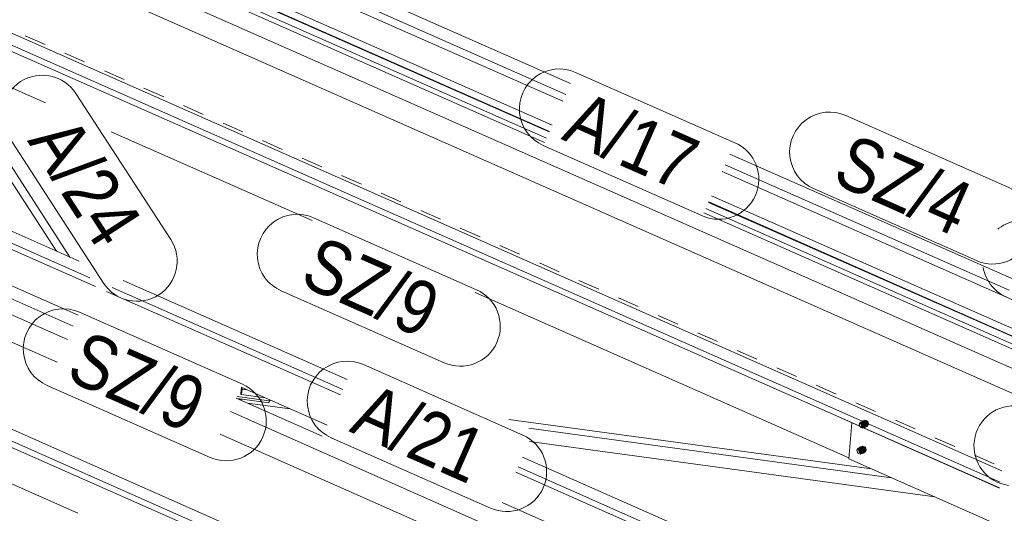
# Model space of a CAD drawing. Header units: millimetres. Extents: x -127 to 701, y 152 to 732.
# Tile 45 of 75: x 547 to 592, y 322 to 345. Entities that reach past the tile are written whole.
import ezdxf

# ---------------------------------------------------------------- set-up
doc = ezdxf.new("R2010")
doc.units = ezdxf.units.MM
for name, pattern in [('XKITLINE00', [0]), ('XKITLINE01', [4, 1, -1, 1, -1]), ('XKITLINE02', [4, 2, -2])]:
    doc.linetypes.add(name, pattern=pattern)
for name, color, linetype, lineweight in [('Schrauben', 7, 'Continuous', 0), ('Teil', 7, 'Continuous', 0), ('Text', 5, 'Continuous', 0)]:
    doc.layers.add(name, color=color, linetype=linetype, lineweight=lineweight)
doc.styles.add('ARIAL', font='ARIAL.TTF')

msp = doc.modelspace()

# ---------------------------------------------------------------- linework, layer by layer
at = {"layer": 'Schrauben', "linetype": 'XKITLINE02', "lineweight": 0}
for p, q in [((585.706, 326.136), (585.641, 326.045)), ((585.641, 326.045), (585.711, 326.074)), ((585.641, 326.045), (585.675, 325.939)), ((585.706, 326.136), (585.776, 326.164)), ((585.815, 326.087), (585.706, 326.136)), ((585.711, 326.074), (585.776, 326.164)), ((585.755, 325.935), (585.711, 326.074)), ((585.762, 326.16), (585.74, 326.094)), ((585.74, 326.094), (585.75, 326.015)), ((585.756, 326.081), (585.75, 326.056)), ((585.75, 326.056), (585.751, 326.029)), ((585.75, 326.015), (585.789, 325.942)), ((585.751, 326.029), (585.759, 326.001)), ((585.768, 326.1), (585.756, 326.081)), ((585.772, 326.085), (585.76, 326.052)), ((585.76, 326.052), (585.765, 326.012)), ((585.811, 326.193), (585.762, 326.16)), ((585.762, 326.103), (585.784, 326.169)), ((585.771, 326.024), (585.762, 326.103)), ((585.765, 326.012), (585.785, 325.976)), ((585.785, 326.112), (585.768, 326.1)), ((585.811, 325.951), (585.771, 326.024)), ((585.837, 326.189), (585.772, 326.099)), ((585.772, 326.099), (585.86, 326.134)), ((585.796, 326.101), (585.772, 326.085)), ((585.772, 326.099), (585.817, 325.96)), ((585.778, 326.09), (585.772, 326.065)), ((585.772, 326.065), (585.773, 326.038)), ((585.773, 326.038), (585.781, 326.01)), ((585.776, 326.164), (585.885, 326.116)), ((585.79, 326.109), (585.778, 326.09)), ((585.781, 326.01), (585.795, 325.984)), ((585.784, 326.169), (585.833, 326.202)), ((585.825, 326.128), (585.785, 326.112)), ((585.806, 326.115), (585.785, 326.112)), ((585.807, 326.121), (585.79, 326.109)), ((585.79, 326.072), (585.796, 326.097)), ((585.791, 326.045), (585.79, 326.072)), ((585.799, 326.017), (585.791, 326.045)), ((585.796, 326.101), (585.954, 326.165)), ((585.796, 326.097), (585.808, 326.116)), ((585.827, 326.098), (585.796, 326.101)), ((585.813, 325.991), (585.799, 326.017)), ((585.828, 326.11), (585.806, 326.115)), ((585.828, 326.124), (585.807, 326.121)), ((585.808, 326.116), (585.825, 326.128)), ((585.811, 326.193), (585.833, 326.202)), ((585.873, 326.186), (585.811, 326.193)), ((585.815, 326.087), (585.885, 326.116)), ((585.86, 325.949), (585.815, 326.087)), ((585.825, 326.128), (585.845, 326.131)), ((585.856, 326.075), (585.827, 326.098)), ((585.85, 326.119), (585.828, 326.124)), ((585.849, 326.096), (585.828, 326.11)), ((585.833, 326.202), (585.895, 326.195)), ((585.837, 326.189), (585.925, 326.225)), ((585.947, 326.141), (585.837, 326.189)), ((585.845, 326.131), (585.867, 326.126)), ((585.845, 325.949), (586.002, 326.013)), ((585.867, 326.076), (585.849, 326.096)), ((585.871, 326.105), (585.85, 326.119)), ((585.875, 326.039), (585.856, 326.075)), ((585.86, 326.134), (585.925, 326.225)), ((585.904, 325.995), (585.86, 326.134)), ((585.867, 326.126), (585.889, 326.112)), ((585.881, 326.05), (585.867, 326.076)), ((585.889, 326.084), (585.871, 326.105)), ((585.931, 326.14), (585.873, 326.186)), ((585.88, 325.999), (585.875, 326.039)), ((585.889, 326.022), (585.881, 326.05)), ((585.885, 326.116), (585.93, 325.977)), ((585.889, 326.112), (585.907, 326.092)), ((585.903, 326.059), (585.889, 326.084)), ((585.89, 325.994), (585.889, 326.022)), ((585.895, 326.195), (585.953, 326.149)), ((585.911, 326.031), (585.903, 326.059)), ((585.906, 325.979), (585.912, 326.003)), ((585.907, 326.092), (585.921, 326.066)), ((585.912, 326.003), (585.911, 326.031)), ((585.918, 326.116), (585.929, 326.148)), ((585.923, 326.076), (585.918, 326.116)), ((585.921, 326.066), (585.929, 326.038)), ((585.943, 326.04), (585.923, 326.076)), ((585.93, 326.01), (585.924, 325.986)), ((585.925, 326.225), (586.034, 326.176)), ((585.926, 325.911), (585.991, 326.002)), ((585.929, 326.148), (585.954, 326.165)), ((585.929, 326.038), (585.93, 326.01)), ((585.97, 326.068), (585.931, 326.14)), ((585.972, 326.017), (585.943, 326.04)), ((585.947, 326.141), (586.034, 326.176)), ((585.991, 326.002), (585.947, 326.141)), ((585.953, 326.149), (585.992, 326.077)), ((585.954, 326.165), (585.985, 326.162)), ((585.98, 325.988), (585.97, 326.068)), ((586.002, 326.013), (585.972, 326.017)), ((585.985, 326.162), (586.014, 326.139)), ((585.991, 326.002), (586.079, 326.037)), ((585.992, 326.077), (586.002, 325.997)), ((586.027, 326.03), (586.002, 326.013)), ((586.014, 326.139), (586.033, 326.103)), ((586.079, 326.037), (586.014, 325.947)), ((586.038, 326.063), (586.027, 326.03)), ((586.033, 326.103), (586.038, 326.063)), ((586.034, 326.176), (586.079, 326.037)), ((585.755, 325.935), (585.718, 325.92)), ((585.755, 325.935), (585.865, 325.887)), ((585.759, 326.001), (585.773, 325.975)), ((585.773, 325.975), (585.792, 325.955)), ((585.785, 325.976), (585.814, 325.953)), ((585.789, 325.942), (585.847, 325.897)), ((585.792, 325.955), (585.813, 325.941)), ((585.795, 325.984), (585.813, 325.963)), ((585.86, 325.949), (585.81, 325.879)), ((585.869, 325.905), (585.811, 325.951)), ((585.831, 325.971), (585.813, 325.991)), ((585.813, 325.963), (585.835, 325.95)), ((585.813, 325.941), (585.835, 325.936)), ((585.814, 325.953), (585.845, 325.949)), ((585.817, 325.96), (585.904, 325.995)), ((585.817, 325.96), (585.926, 325.911)), ((585.865, 325.887), (585.828, 325.872)), ((585.852, 325.957), (585.831, 325.971)), ((585.835, 325.95), (585.857, 325.944)), ((585.835, 325.936), (585.855, 325.939)), ((585.845, 325.949), (585.869, 325.966)), ((585.847, 325.897), (585.908, 325.889)), ((585.874, 325.951), (585.852, 325.957)), ((585.895, 325.955), (585.855, 325.939)), ((585.855, 325.939), (585.872, 325.951)), ((585.857, 325.944), (585.877, 325.948)), ((585.86, 325.949), (585.93, 325.977)), ((585.93, 325.977), (585.865, 325.887)), ((585.869, 325.966), (585.88, 325.999)), ((585.93, 325.898), (585.869, 325.905)), ((585.872, 325.951), (585.884, 325.97)), ((585.895, 325.955), (585.874, 325.951)), ((585.877, 325.948), (585.894, 325.96)), ((585.884, 325.97), (585.89, 325.994)), ((585.894, 325.96), (585.906, 325.979)), ((585.912, 325.967), (585.895, 325.955)), ((586.014, 325.947), (585.904, 325.995)), ((585.908, 325.889), (585.957, 325.923)), ((585.908, 325.889), (585.93, 325.898)), ((585.924, 325.986), (585.912, 325.967)), ((585.926, 325.911), (586.014, 325.947)), ((585.979, 325.932), (585.93, 325.898)), ((585.957, 325.923), (585.98, 325.988)), ((586.002, 325.997), (585.979, 325.932)), ((585.655, 324.953), (585.632, 324.887)), ((585.632, 324.887), (585.642, 324.808)), ((585.642, 324.808), (585.681, 324.736)), ((585.654, 324.896), (585.677, 324.962)), ((585.664, 324.817), (585.654, 324.896)), ((585.703, 324.986), (585.655, 324.953)), ((585.729, 324.982), (585.664, 324.892)), ((585.664, 324.892), (585.752, 324.927)), ((585.664, 324.892), (585.709, 324.753)), ((585.703, 324.744), (585.664, 324.817)), ((585.67, 324.883), (585.665, 324.858)), ((585.665, 324.858), (585.666, 324.831)), ((585.666, 324.831), (585.674, 324.803)), ((585.682, 324.902), (585.67, 324.883)), ((585.674, 324.803), (585.687, 324.777)), ((585.677, 324.962), (585.725, 324.995)), ((585.717, 324.921), (585.678, 324.905)), ((585.681, 324.736), (585.739, 324.69)), ((585.7, 324.914), (585.682, 324.902)), ((585.682, 324.865), (585.688, 324.89)), ((585.683, 324.838), (585.682, 324.865)), ((585.691, 324.81), (585.683, 324.838)), ((585.687, 324.777), (585.706, 324.757)), ((585.688, 324.894), (585.846, 324.958)), ((585.688, 324.89), (585.7, 324.909)), ((585.705, 324.784), (585.691, 324.81)), ((585.7, 324.909), (585.717, 324.921)), ((585.72, 324.917), (585.7, 324.914)), ((585.703, 324.986), (585.725, 324.995)), ((585.765, 324.979), (585.703, 324.986)), ((585.761, 324.698), (585.703, 324.744)), ((585.723, 324.764), (585.705, 324.784)), ((585.706, 324.757), (585.727, 324.743)), ((585.709, 324.753), (585.797, 324.788)), ((585.709, 324.753), (585.819, 324.704)), ((585.717, 324.921), (585.738, 324.924)), ((585.742, 324.912), (585.72, 324.917)), ((585.745, 324.75), (585.723, 324.764)), ((585.725, 324.995), (585.787, 324.988)), ((585.727, 324.743), (585.749, 324.737)), ((585.729, 324.982), (585.817, 325.018)), ((585.839, 324.934), (585.729, 324.982)), ((585.737, 324.743), (585.895, 324.806)), ((585.738, 324.924), (585.76, 324.919)), ((585.739, 324.69), (585.801, 324.683)), ((585.763, 324.898), (585.742, 324.912)), ((585.767, 324.745), (585.745, 324.75)), ((585.787, 324.748), (585.748, 324.732)), ((585.749, 324.737), (585.77, 324.741)), ((585.752, 324.927), (585.817, 325.018)), ((585.797, 324.788), (585.752, 324.927)), ((585.76, 324.919), (585.781, 324.905)), ((585.823, 324.691), (585.761, 324.698)), ((585.782, 324.878), (585.763, 324.898)), ((585.823, 324.933), (585.765, 324.979)), ((585.787, 324.748), (585.767, 324.745)), ((585.77, 324.741), (585.787, 324.753)), ((585.781, 324.905), (585.799, 324.885)), ((585.796, 324.852), (585.782, 324.878)), ((585.787, 324.988), (585.845, 324.942)), ((585.787, 324.753), (585.799, 324.772)), ((585.804, 324.76), (585.787, 324.748)), ((585.803, 324.824), (585.796, 324.852)), ((585.906, 324.74), (585.797, 324.788)), ((585.799, 324.885), (585.813, 324.859)), ((585.799, 324.772), (585.804, 324.796)), ((585.801, 324.683), (585.849, 324.716)), ((585.801, 324.683), (585.823, 324.691)), ((585.804, 324.796), (585.803, 324.824)), ((585.816, 324.779), (585.804, 324.76)), ((585.811, 324.909), (585.822, 324.942)), ((585.815, 324.869), (585.811, 324.909)), ((585.813, 324.859), (585.821, 324.831)), ((585.835, 324.833), (585.815, 324.869)), ((585.822, 324.804), (585.816, 324.779)), ((585.817, 325.018), (585.927, 324.969)), ((585.819, 324.704), (585.884, 324.795)), ((585.819, 324.704), (585.906, 324.74)), ((585.821, 324.831), (585.822, 324.804)), ((585.822, 324.942), (585.846, 324.958)), ((585.862, 324.861), (585.823, 324.933)), ((585.871, 324.725), (585.823, 324.691)), ((585.864, 324.81), (585.835, 324.833)), ((585.839, 324.934), (585.927, 324.969)), ((585.884, 324.795), (585.839, 324.934)), ((585.845, 324.942), (585.884, 324.87)), ((585.846, 324.958), (585.877, 324.955)), ((585.849, 324.716), (585.872, 324.781)), ((585.872, 324.781), (585.862, 324.861)), ((585.895, 324.806), (585.864, 324.81)), ((585.894, 324.79), (585.871, 324.725)), ((585.877, 324.955), (585.906, 324.932)), ((585.884, 324.87), (585.894, 324.79)), ((585.884, 324.795), (585.971, 324.83)), ((585.919, 324.823), (585.895, 324.806)), ((585.906, 324.932), (585.926, 324.896)), ((585.971, 324.83), (585.906, 324.74)), ((585.93, 324.856), (585.919, 324.823)), ((585.926, 324.896), (585.93, 324.856)), ((585.927, 324.969), (585.971, 324.83))]:
    msp.add_line(p, q, dxfattribs=at)
at = {"layer": 'Schrauben', "linetype": 'XKITLINE00', "lineweight": 0}
for p, q in [((585.675, 325.939), (585.685, 325.907)), ((585.718, 325.92), (585.685, 325.907)), ((585.685, 325.907), (585.795, 325.858)), ((585.81, 325.879), (585.795, 325.858)), ((585.828, 325.872), (585.795, 325.858)), ((585.598, 324.929), (585.533, 324.839)), ((585.533, 324.839), (585.603, 324.867)), ((585.533, 324.839), (585.577, 324.7)), ((585.577, 324.7), (585.648, 324.728)), ((585.577, 324.7), (585.687, 324.651)), ((585.598, 324.929), (585.668, 324.957)), ((585.707, 324.881), (585.598, 324.929)), ((585.603, 324.867), (585.668, 324.957)), ((585.648, 324.728), (585.603, 324.867)), ((585.648, 324.874), (585.643, 324.849)), ((585.643, 324.849), (585.644, 324.822)), ((585.644, 324.822), (585.652, 324.794)), ((585.66, 324.893), (585.648, 324.874)), ((585.757, 324.68), (585.648, 324.728)), ((585.652, 324.794), (585.665, 324.768)), ((585.664, 324.878), (585.653, 324.845)), ((585.653, 324.845), (585.657, 324.805)), ((585.657, 324.805), (585.677, 324.769)), ((585.678, 324.905), (585.66, 324.893)), ((585.688, 324.894), (585.664, 324.878)), ((585.665, 324.768), (585.684, 324.748)), ((585.668, 324.957), (585.778, 324.909)), ((585.677, 324.769), (585.706, 324.746)), ((585.698, 324.908), (585.678, 324.905)), ((585.684, 324.748), (585.705, 324.734)), ((585.687, 324.651), (585.752, 324.742)), ((585.687, 324.651), (585.757, 324.68)), ((585.719, 324.891), (585.688, 324.894)), ((585.72, 324.903), (585.698, 324.908)), ((585.705, 324.734), (585.727, 324.729)), ((585.706, 324.746), (585.737, 324.743)), ((585.707, 324.881), (585.778, 324.909)), ((585.752, 324.742), (585.707, 324.881)), ((585.748, 324.868), (585.719, 324.891)), ((585.741, 324.889), (585.72, 324.903)), ((585.727, 324.729), (585.748, 324.732)), ((585.737, 324.743), (585.761, 324.759)), ((585.76, 324.869), (585.741, 324.889)), ((585.768, 324.832), (585.748, 324.868)), ((585.748, 324.732), (585.765, 324.744)), ((585.752, 324.742), (585.822, 324.77)), ((585.822, 324.77), (585.757, 324.68)), ((585.774, 324.843), (585.76, 324.869)), ((585.761, 324.759), (585.773, 324.792)), ((585.765, 324.744), (585.777, 324.763)), ((585.773, 324.792), (585.768, 324.832)), ((585.781, 324.815), (585.774, 324.843)), ((585.777, 324.763), (585.783, 324.788)), ((585.778, 324.909), (585.822, 324.77)), ((585.783, 324.788), (585.781, 324.815))]:
    msp.add_line(p, q, dxfattribs=at)
at = {"layer": 'Teil', "linetype": 'XKITLINE00', "lineweight": 0}
for p, q in [((572.076, 341.308), (538.528, 356.148)), ((539.229, 356.432), (572.296, 341.805)), ((571.937, 340.993), (538.496, 355.786)), ((520.058, 355.258), (592.167, 323.36)), ((520.707, 355.521), (592.237, 323.879)), ((520.034, 354.981), (592.13, 323.088)), ((571.306, 339.567), (538.523, 354.07)), ((538.545, 354.082), (571.314, 339.586)), ((539.207, 354.139), (571.444, 339.879)), ((571.178, 339.278), (538.523, 353.723)), ((540.186, 352.751), (571.091, 339.08)), ((539.303, 352.252), (596.976, 326.739)), ((509.886, 351.142), (549.565, 333.589)), ((539.303, 351.097), (593.2, 327.255)), ((509.212, 350.602), (550.327, 332.414)), ((509.237, 350.88), (550.065, 332.819)), ((548.52, 334.052), (542.533, 343.292)), ((543.043, 343.117), (548.017, 340.916)), ((549.144, 333.776), (543.111, 343.087)), ((551.049, 339.575), (560.345, 335.463)), ((579.666, 338.544), (592.801, 332.734)), ((592.581, 332.237), (579.446, 338.047)), ((610.295, 324.024), (579.307, 337.733)), ((536.652, 336.778), (549.524, 331.084)), ((578.814, 336.618), (610.458, 322.62)), ((536.652, 336.172), (549.3, 330.577)), ((610.322, 322.308), (578.676, 336.307)), ((578.685, 336.326), (610.345, 322.32)), ((578.461, 335.82), (599.886, 326.342)), ((600.658, 326.237), (578.548, 336.017)), ((549.025, 329.956), (536.652, 335.429)), ((536.652, 334.175), (548.561, 328.907)), ((551.607, 332.686), (561.971, 328.102)), ((550.839, 332.188), (561.661, 327.401)), ((551.103, 332.36), (561.768, 327.642)), ((567.882, 332.129), (585.164, 324.484)), ((533.546, 330.672), (554.923, 321.216)), ((534.198, 330.672), (555.849, 321.094)), ((535.441, 330.672), (586.343, 308.154)), ((537.054, 327.434), (549.511, 321.924)), ((557.066, 327.666), (557.043, 327.413)), ((557.043, 327.413), (557.083, 327.407)), ((557.061, 327.75), (561.038, 325.991)), ((557.092, 327.736), (557.066, 327.666)), ((557.066, 327.666), (557.105, 327.661)), ((557.083, 327.407), (557.105, 327.661)), ((557.083, 327.407), (557.105, 327.661)), ((558.171, 327.259), (557.083, 327.407)), ((557.105, 327.661), (557.127, 327.72)), ((557.105, 327.661), (557.127, 327.72)), ((557.105, 327.661), (557.332, 327.63)), ((556.837, 327.243), (560.814, 325.484)), ((558.358, 327.12), (556.872, 327.323)), ((558.349, 327.024), (556.879, 327.224)), ((556.888, 327.22), (556.889, 327.223)), ((557.021, 327.162), (557.025, 327.205)), ((557.059, 327.145), (557.064, 327.199)), ((557.059, 327.145), (557.064, 327.199)), ((557.349, 327.017), (559.329, 326.746)), ((558.388, 327.131), (558.349, 327.024)), ((558.349, 327.024), (558.358, 327.12)), ((558.375, 327.168), (558.358, 327.12)), ((558.388, 327.131), (558.391, 327.161)), ((587.05, 313.135), (556.562, 326.622)), ((569.445, 326.258), (586.214, 323.969)), ((584.792, 326.334), (584.792, 326.33)), ((584.792, 326.33), (592.129, 323.084)), ((585.308, 326.102), (585.159, 324.436)), ((556.098, 325.573), (584.181, 313.15)), ((570.368, 325.85), (587.137, 323.561)), ((570.391, 325.236), (589.134, 322.678)), ((570.073, 324.518), (597.164, 312.533)), ((585.159, 324.436), (599.707, 318.001)), ((569.763, 323.817), (596.491, 311.993)), ((569.87, 324.058), (596.516, 312.271)), ((569.139, 322.407), (574.343, 320.105)), ((573.971, 321.955), (573.971, 321.951)), ((573.971, 321.951), (604.202, 308.578))]:
    msp.add_line(p, q, dxfattribs=at)
at = {"layer": 'Teil', "linetype": 'XKITLINE01', "lineweight": 0}
msp.add_line((541.59, 346.449), (592.259, 324.035), dxfattribs=at)
at = {"layer": 'Text', "linetype": 'XKITLINE00', "lineweight": 0}
for p, q in [((572.527, 342.327), (579.897, 339.066)), ((549.422, 341.35), (553.805, 334.587)), ((585.022, 340.33), (592.559, 336.996)), ((546.317, 339.338), (550.7, 332.575)), ((571.03, 338.943), (578.4, 335.683)), ((583.526, 336.946), (591.062, 333.612)), ((560.406, 335.6), (567.942, 332.266)), ((558.909, 332.216), (566.446, 328.882)), ((549.585, 331.221), (557.121, 327.887)), ((562.717, 328.798), (570.087, 325.537)), ((548.088, 327.837), (555.625, 324.503)), ((561.22, 325.414), (568.59, 322.153))]:
    msp.add_line(p, q, dxfattribs=at)
for centre, start, end in [((571.778, 340.635), 66.1372, 246.1372), ((547.87, 340.344), 32.9426, 212.9426), ((584.274, 338.638), 66.1372, 246.1372), ((579.149, 337.374), 246.1372, 66.1372), ((591.81, 335.304), 246.1372, 66.1372), ((559.657, 333.908), 66.1372, 246.1372), ((552.252, 333.581), 212.9426, 32.9426), ((567.194, 330.574), 246.1372, 66.1372), ((548.836, 329.529), 66.1372, 246.1372), ((561.968, 327.106), 66.1372, 246.1372), ((556.373, 326.195), 246.1372, 66.1372), ((592.799, 325.038), 82.2266, 262.2266), ((569.338, 323.845), 246.1372, 66.1372)]:
    msp.add_arc(centre, 1.85, start, end, dxfattribs=at)
at = {"layer": 'Text', "linetype": 'XKITLINE02', "lineweight": 0}
msp.add_arc((593.193, 333.62), 1.85, 66.1372, 246.1372, dxfattribs=at)

# ---------------------------------------------------------------- texts
at = {"layer": 'Text', "style": 'ARIAL', "width": 0.85}
for s, rotation, p in [('A/17', -23.8637, (571.821, 339.249)), ('A/24', -57.0551, (547.147, 339.161)), ('SZ/4', -23.8637, (584.317, 337.252)), ('SZ/9', -23.8637, (559.7, 332.522)), ('SZ/9', -23.8637, (548.879, 328.143)), ('A/21', -23.8637, (562.011, 325.72))]:
    msp.add_text(s, height=2.5, rotation=rotation, dxfattribs=at).set_placement(p)

doc.saveas('drawing.dxf')
